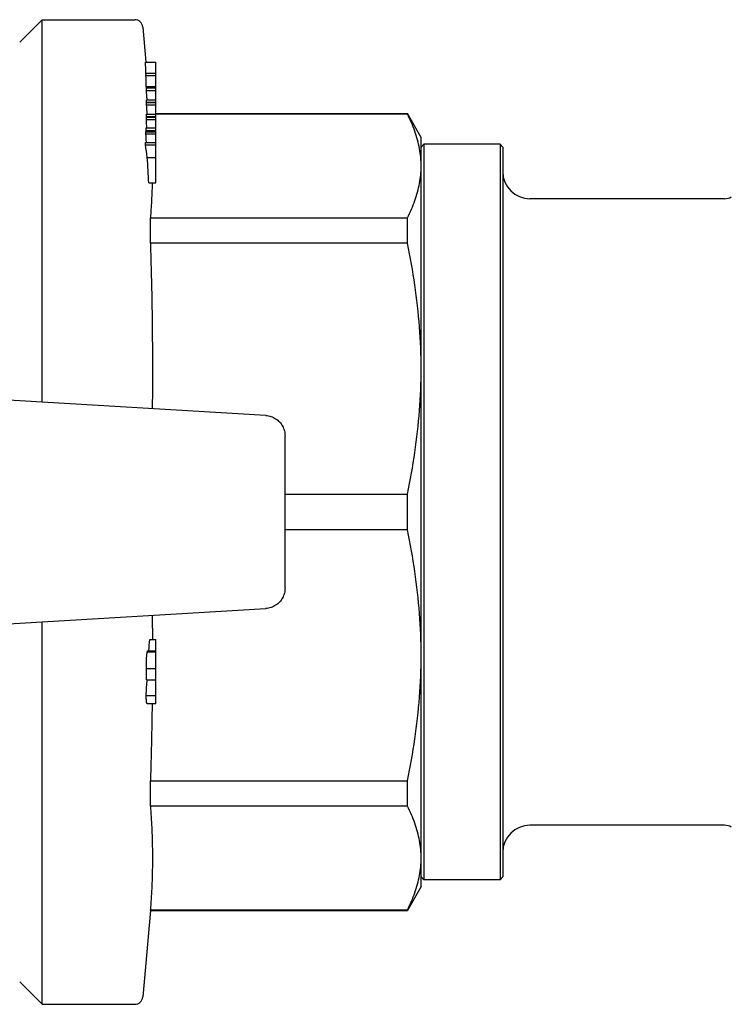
# Model space of a CAD drawing. Header units: millimetres. Extents: x 47 to 3731, y 22 to 390.
# Tile 10 of 11: x 324 to 376, y 318 to 390. Entities that reach past the tile are written whole.
import ezdxf

# ---------------------------------------------------------------- set-up
doc = ezdxf.new("R2010")
doc.units = ezdxf.units.MM
doc.layers.add('DETAIL', color=2, linetype='Continuous')

msp = doc.modelspace()

# ---------------------------------------------------------------- linework, layer by layer
at = {"layer": 'DETAIL'}
for p, q in [((323.684, 388.636), (325.334, 390.286)), ((325.334, 362.201), (325.334, 390.286)), ((325.334, 390.286), (332.134, 390.286)), ((332.732, 389.738), (332.957, 387.167)), ((332.922, 387.167), (333.684, 387.167)), ((333.684, 386.35), (333.684, 387.167)), ((332.96, 386.35), (333.684, 386.35)), ((332.975, 386.196), (332.96, 386.35)), ((332.966, 386.196), (333.684, 386.196)), ((333.684, 386.196), (333.684, 386.35)), ((333.684, 385.379), (333.684, 386.196)), ((332.991, 385.379), (333.684, 385.379)), ((333.001, 385.271), (332.991, 385.379)), ((333.684, 385.271), (333.684, 385.379)), ((332.993, 385.271), (333.684, 385.271)), ((332.996, 385.096), (333.684, 385.096)), ((333.684, 385.096), (333.684, 385.271)), ((333.684, 384.409), (333.684, 385.096)), ((333.004, 384.409), (333.684, 384.409)), ((333.005, 384.226), (333.684, 384.226)), ((333.005, 384.212), (333.684, 384.212)), ((333.005, 384.036), (333.684, 384.036)), ((333.684, 384.226), (333.684, 384.409)), ((333.684, 384.212), (333.684, 384.226)), ((333.684, 384.036), (333.684, 384.212)), ((333.684, 383.349), (333.684, 384.036)), ((332.999, 383.349), (333.684, 383.349)), ((333.684, 383.386), (352.173, 383.386)), ((352.173, 383.356), (333.684, 383.356)), ((333.684, 383.166), (333.684, 383.349)), ((352.173, 383.356), (352.173, 383.386)), ((353.184, 381.636), (352.173, 383.386)), ((332.992, 382.959), (333.684, 382.959)), ((332.995, 383.123), (333.684, 383.123)), ((332.996, 383.166), (333.684, 383.166)), ((333.684, 383.123), (333.684, 383.166)), ((333.684, 382.959), (333.684, 383.123)), ((333.684, 382.34), (333.684, 382.959)), ((332.959, 381.899), (333.684, 381.899)), ((332.965, 382.063), (333.684, 382.063)), ((332.969, 382.161), (333.684, 382.161)), ((332.975, 382.34), (333.684, 382.34)), ((333.684, 382.161), (333.684, 382.34)), ((333.684, 382.063), (333.684, 382.161)), ((333.684, 381.899), (333.684, 382.063)), ((333.684, 381.28), (333.684, 381.899)), ((332.921, 381.101), (333.684, 381.101)), ((332.93, 381.28), (333.684, 381.28)), ((333.684, 381.101), (333.684, 381.28)), ((333.684, 380.172), (333.684, 381.101)), ((353.184, 379.542), (353.184, 381.636)), ((353.184, 380.936), (353.384, 381.136)), ((353.384, 381.136), (353.384, 327.136)), ((358.984, 381.136), (353.384, 381.136)), ((358.984, 381.136), (358.984, 327.136)), ((359.184, 380.936), (358.984, 381.136)), ((359.184, 380.936), (359.184, 327.336)), ((333.063, 380.172), (333.684, 380.172)), ((333.684, 378.296), (333.684, 380.172)), ((353.184, 364.66), (353.184, 379.542)), ((333.17, 378.296), (333.684, 378.296)), ((375.48, 377.136), (361.184, 377.136)), ((333.287, 375.729), (352.173, 375.729)), ((333.287, 373.867), (333.287, 375.729)), ((352.173, 373.867), (352.173, 375.729)), ((352.173, 373.867), (333.287, 373.867)), ((353.184, 343.612), (353.184, 364.66)), ((341.783, 361.219), (318.05, 362.636)), ((343.184, 348.557), (343.184, 359.715)), ((343.184, 355.453), (352.173, 355.453)), ((352.173, 352.819), (352.173, 355.453)), ((352.173, 352.819), (343.184, 352.819)), ((318.05, 345.636), (341.783, 347.052)), ((325.334, 317.986), (325.334, 346.07)), ((333.251, 344.769), (333.684, 344.769)), ((333.684, 343.943), (333.684, 344.769)), ((333.064, 343.861), (333.684, 343.861)), ((333.096, 343.943), (333.684, 343.943)), ((333.684, 343.861), (333.684, 343.943)), ((333.684, 342.642), (333.684, 343.861)), ((353.184, 328.729), (353.184, 343.612)), ((332.992, 342.642), (333.684, 342.642)), ((333.684, 341.821), (333.684, 342.642)), ((332.993, 341.821), (333.684, 341.821)), ((333.684, 340.653), (333.684, 341.821)), ((332.988, 340.653), (333.684, 340.653)), ((333.684, 340.081), (333.684, 340.653)), ((333.041, 340.081), (333.684, 340.081)), ((333.287, 334.405), (352.173, 334.405)), ((333.287, 333.453), (333.287, 334.405)), ((352.173, 332.543), (352.173, 334.405)), ((333.287, 332.543), (333.287, 333.453)), ((352.173, 332.543), (333.287, 332.543)), ((375.48, 331.136), (361.184, 331.136)), ((353.184, 326.636), (353.184, 328.729)), ((353.184, 327.336), (353.384, 327.136)), ((358.984, 327.136), (353.384, 327.136)), ((359.184, 327.336), (358.984, 327.136)), ((353.184, 326.636), (352.173, 324.886)), ((333.287, 324.886), (332.732, 318.533)), ((333.287, 324.915), (352.173, 324.915)), ((333.287, 324.886), (333.287, 324.915)), ((333.287, 324.886), (352.173, 324.886)), ((352.173, 324.886), (352.173, 324.915)), ((323.684, 319.636), (325.334, 317.986)), ((325.334, 317.986), (332.134, 317.986))]:
    msp.add_line(p, q, dxfattribs=at)
at = {"layer": 'DETAIL', "flags": 128}
for points in [[(332.996, 385.096), (332.996, 385.103), (332.996, 385.11), (332.996, 385.118), (332.996, 385.125), (332.996, 385.132), (332.996, 385.14), (332.996, 385.147), (332.995, 385.154), (332.995, 385.162), (332.995, 385.169), (332.995, 385.176), (332.995, 385.184), (332.995, 385.191), (332.995, 385.198), (332.994, 385.205), (332.994, 385.213), (332.994, 385.22), (332.994, 385.227), (332.994, 385.235), (332.994, 385.242), (332.994, 385.249), (332.993, 385.257), (332.993, 385.264), (332.993, 385.271)], [(333.05, 384.409), (333.048, 384.438), (333.045, 384.466), (333.043, 384.495), (333.041, 384.523), (333.039, 384.552), (333.037, 384.581), (333.034, 384.609), (333.032, 384.638), (333.03, 384.666), (333.028, 384.695), (333.025, 384.724), (333.023, 384.752), (333.021, 384.781), (333.019, 384.81), (333.017, 384.838), (333.014, 384.867), (333.012, 384.895), (333.01, 384.924), (333.008, 384.953), (333.005, 384.981), (333.003, 385.01), (333.001, 385.039), (332.999, 385.067), (332.996, 385.096)], [(333.005, 384.226), (333.005, 384.233), (333.005, 384.241), (333.005, 384.249), (333.005, 384.256), (333.005, 384.264), (333.005, 384.271), (333.005, 384.279), (333.005, 384.287), (333.005, 384.294), (333.005, 384.302), (333.005, 384.31), (333.005, 384.317), (333.005, 384.325), (333.005, 384.333), (333.005, 384.34), (333.004, 384.348), (333.004, 384.355), (333.004, 384.363), (333.004, 384.371), (333.004, 384.378), (333.004, 384.386), (333.004, 384.394), (333.004, 384.401), (333.004, 384.409)], [(333.005, 384.036), (333.005, 384.043), (333.005, 384.051), (333.005, 384.058), (333.005, 384.065), (333.005, 384.073), (333.005, 384.08), (333.005, 384.087), (333.005, 384.095), (333.005, 384.102), (333.005, 384.109), (333.005, 384.116), (333.005, 384.124), (333.005, 384.131), (333.005, 384.138), (333.005, 384.146), (333.005, 384.153), (333.005, 384.16), (333.005, 384.168), (333.005, 384.175), (333.005, 384.182), (333.005, 384.19), (333.005, 384.197), (333.005, 384.204), (333.005, 384.212)], [(332.996, 383.166), (332.996, 383.174), (332.996, 383.181), (332.996, 383.189), (332.997, 383.196), (332.997, 383.204), (332.997, 383.212), (332.997, 383.219), (332.997, 383.227), (332.997, 383.235), (332.997, 383.242), (332.998, 383.25), (332.998, 383.258), (332.998, 383.265), (332.998, 383.273), (332.998, 383.28), (332.998, 383.288), (332.998, 383.296), (332.998, 383.303), (332.999, 383.311), (332.999, 383.319), (332.999, 383.326), (332.999, 383.334), (332.999, 383.342), (332.999, 383.349)], [(353.184, 379.542), (353.182, 379.701), (353.176, 379.86), (353.167, 380.019), (353.154, 380.178), (353.138, 380.338), (353.118, 380.497), (353.094, 380.656), (353.067, 380.815), (353.036, 380.975), (353.002, 381.134), (352.965, 381.293), (352.924, 381.453), (352.879, 381.612), (352.831, 381.771), (352.78, 381.93), (352.725, 382.089), (352.667, 382.248), (352.606, 382.407), (352.542, 382.565), (352.474, 382.724), (352.403, 382.882), (352.33, 383.04), (352.253, 383.198), (352.173, 383.356)], [(332.992, 382.959), (332.992, 382.966), (332.992, 382.973), (332.992, 382.979), (332.993, 382.986), (332.993, 382.993), (332.993, 383), (332.993, 383.007), (332.993, 383.014), (332.993, 383.02), (332.993, 383.027), (332.994, 383.034), (332.994, 383.041), (332.994, 383.048), (332.994, 383.055), (332.994, 383.061), (332.994, 383.068), (332.994, 383.075), (332.994, 383.082), (332.995, 383.089), (332.995, 383.096), (332.995, 383.102), (332.995, 383.109), (332.995, 383.116), (332.995, 383.123)], [(332.959, 381.899), (332.959, 381.906), (332.959, 381.913), (332.96, 381.92), (332.96, 381.927), (332.96, 381.933), (332.961, 381.94), (332.961, 381.947), (332.961, 381.954), (332.961, 381.961), (332.962, 381.968), (332.962, 381.974), (332.962, 381.981), (332.962, 381.988), (332.963, 381.995), (332.963, 382.002), (332.963, 382.009), (332.963, 382.015), (332.964, 382.022), (332.964, 382.029), (332.964, 382.036), (332.965, 382.043), (332.965, 382.05), (332.965, 382.056), (332.965, 382.063)], [(332.969, 382.161), (332.969, 382.168), (332.969, 382.176), (332.97, 382.183), (332.97, 382.191), (332.97, 382.198), (332.971, 382.206), (332.971, 382.213), (332.971, 382.221), (332.971, 382.228), (332.972, 382.235), (332.972, 382.243), (332.972, 382.25), (332.972, 382.258), (332.973, 382.265), (332.973, 382.273), (332.973, 382.28), (332.973, 382.288), (332.974, 382.295), (332.974, 382.303), (332.974, 382.31), (332.974, 382.318), (332.975, 382.325), (332.975, 382.332), (332.975, 382.34)], [(332.921, 381.101), (332.921, 381.109), (332.922, 381.116), (332.922, 381.123), (332.923, 381.131), (332.923, 381.138), (332.923, 381.146), (332.924, 381.153), (332.924, 381.161), (332.925, 381.168), (332.925, 381.176), (332.925, 381.183), (332.926, 381.191), (332.926, 381.198), (332.927, 381.206), (332.927, 381.213), (332.927, 381.22), (332.928, 381.228), (332.928, 381.235), (332.929, 381.243), (332.929, 381.25), (332.929, 381.258), (332.93, 381.265), (332.93, 381.273), (332.93, 381.28)], [(352.173, 375.729), (352.253, 375.887), (352.33, 376.045), (352.404, 376.204), (352.474, 376.362), (352.542, 376.521), (352.606, 376.679), (352.667, 376.838), (352.725, 376.997), (352.78, 377.155), (352.831, 377.314), (352.879, 377.473), (352.923, 377.632), (352.965, 377.791), (353.002, 377.95), (353.037, 378.109), (353.067, 378.268), (353.095, 378.427), (353.118, 378.586), (353.138, 378.745), (353.155, 378.905), (353.167, 379.064), (353.176, 379.223), (353.182, 379.383), (353.184, 379.542)], [(333.424, 378.296), (333.421, 378.189), (333.417, 378.082), (333.414, 377.975), (333.41, 377.868), (333.406, 377.761), (333.402, 377.654), (333.398, 377.547), (333.393, 377.44), (333.388, 377.333), (333.383, 377.226), (333.378, 377.119), (333.372, 377.012), (333.366, 376.905), (333.36, 376.798), (333.354, 376.691), (333.347, 376.584), (333.341, 376.478), (333.334, 376.371), (333.326, 376.264), (333.319, 376.157), (333.312, 376.05), (333.304, 375.943), (333.296, 375.836), (333.287, 375.729)], [(333.287, 373.867), (333.302, 373.399), (333.316, 372.932), (333.329, 372.465), (333.342, 371.998), (333.354, 371.53), (333.365, 371.063), (333.375, 370.596), (333.385, 370.129), (333.394, 369.661), (333.402, 369.194), (333.409, 368.727), (333.416, 368.26), (333.422, 367.792), (333.427, 367.325), (333.431, 366.858), (333.434, 366.391), (333.437, 365.923), (333.439, 365.456), (333.44, 364.989), (333.44, 364.522), (333.44, 364.054), (333.438, 363.587), (333.436, 363.12), (333.433, 362.653), (333.429, 362.185), (333.424, 361.718)], [(353.184, 364.66), (353.182, 365.043), (353.176, 365.427), (353.167, 365.811), (353.154, 366.195), (353.138, 366.579), (353.118, 366.963), (353.094, 367.348), (353.067, 367.733), (353.036, 368.117), (353.002, 368.502), (352.965, 368.887), (352.924, 369.271), (352.879, 369.656), (352.831, 370.04), (352.78, 370.424), (352.725, 370.808), (352.667, 371.191), (352.606, 371.575), (352.542, 371.958), (352.474, 372.34), (352.403, 372.723), (352.33, 373.104), (352.253, 373.486), (352.173, 373.867)], [(352.173, 355.453), (352.253, 355.835), (352.33, 356.217), (352.404, 356.599), (352.474, 356.982), (352.542, 357.365), (352.606, 357.747), (352.667, 358.13), (352.725, 358.513), (352.78, 358.897), (352.831, 359.28), (352.879, 359.663), (352.923, 360.047), (352.965, 360.43), (353.002, 360.814), (353.037, 361.198), (353.067, 361.582), (353.095, 361.966), (353.118, 362.351), (353.138, 362.735), (353.155, 363.12), (353.167, 363.505), (353.176, 363.889), (353.182, 364.274), (353.184, 364.66)], [(341.783, 361.219), (341.876, 361.211), (341.969, 361.196), (342.061, 361.176), (342.152, 361.149), (342.241, 361.117), (342.327, 361.08), (342.411, 361.037), (342.493, 360.988), (342.571, 360.935), (342.645, 360.876), (342.715, 360.814), (342.781, 360.746), (342.843, 360.675), (342.9, 360.6), (342.953, 360.522), (343, 360.441), (343.043, 360.356), (343.08, 360.27), (343.111, 360.181), (343.137, 360.09), (343.158, 359.997), (343.172, 359.904), (343.181, 359.81), (343.184, 359.715)], [(353.184, 343.612), (353.182, 343.995), (353.176, 344.379), (353.167, 344.763), (353.154, 345.147), (353.138, 345.531), (353.118, 345.916), (353.094, 346.3), (353.067, 346.685), (353.036, 347.07), (353.002, 347.454), (352.965, 347.839), (352.924, 348.224), (352.879, 348.608), (352.831, 348.992), (352.78, 349.376), (352.725, 349.76), (352.667, 350.144), (352.606, 350.527), (352.542, 350.91), (352.474, 351.293), (352.403, 351.675), (352.33, 352.057), (352.253, 352.438), (352.173, 352.819)], [(343.184, 348.557), (343.181, 348.463), (343.172, 348.369), (343.157, 348.276), (343.137, 348.184), (343.111, 348.093), (343.08, 348.004), (343.043, 347.917), (343.001, 347.832), (342.954, 347.751), (342.901, 347.672), (342.844, 347.597), (342.782, 347.526), (342.716, 347.459), (342.646, 347.396), (342.572, 347.338), (342.494, 347.285), (342.413, 347.236), (342.329, 347.193), (342.243, 347.155), (342.154, 347.123), (342.063, 347.096), (341.971, 347.076), (341.877, 347.061), (341.783, 347.052)], [(333.424, 346.553), (333.424, 346.479), (333.425, 346.405), (333.426, 346.33), (333.427, 346.256), (333.427, 346.182), (333.428, 346.107), (333.429, 346.033), (333.43, 345.958), (333.43, 345.884), (333.431, 345.81), (333.431, 345.735), (333.432, 345.661), (333.433, 345.587), (333.433, 345.512), (333.434, 345.438), (333.434, 345.364), (333.435, 345.289), (333.435, 345.215), (333.435, 345.141), (333.436, 345.066), (333.436, 344.992), (333.437, 344.917), (333.437, 344.843), (333.437, 344.769)], [(332.992, 342.642), (332.992, 342.7), (332.992, 342.758), (332.992, 342.817), (332.993, 342.876), (332.993, 342.937), (332.995, 342.997), (332.996, 343.058), (332.997, 343.12), (332.999, 343.182), (333.002, 343.243), (333.004, 343.305), (333.007, 343.365), (333.01, 343.423), (333.014, 343.48), (333.018, 343.533), (333.023, 343.583), (333.027, 343.63), (333.032, 343.672), (333.037, 343.711), (333.042, 343.747), (333.048, 343.78), (333.053, 343.81), (333.058, 343.836), (333.064, 343.861)], [(333.064, 343.861), (333.065, 343.867), (333.066, 343.873), (333.068, 343.878), (333.069, 343.884), (333.07, 343.889), (333.072, 343.894), (333.073, 343.899), (333.075, 343.904), (333.076, 343.908), (333.077, 343.912), (333.079, 343.916), (333.08, 343.92), (333.082, 343.923), (333.083, 343.927), (333.084, 343.93), (333.086, 343.932), (333.087, 343.934), (333.088, 343.936), (333.09, 343.938), (333.091, 343.94), (333.092, 343.941), (333.094, 343.942), (333.095, 343.942), (333.096, 343.943)], [(352.173, 334.405), (352.253, 334.787), (352.33, 335.169), (352.404, 335.552), (352.474, 335.934), (352.542, 336.317), (352.606, 336.7), (352.667, 337.083), (352.725, 337.466), (352.78, 337.849), (352.831, 338.232), (352.879, 338.616), (352.923, 338.999), (352.965, 339.383), (353.002, 339.767), (353.037, 340.151), (353.067, 340.535), (353.095, 340.919), (353.118, 341.303), (353.138, 341.688), (353.155, 342.072), (353.167, 342.457), (353.176, 342.842), (353.182, 343.227), (353.184, 343.612)], [(332.988, 340.653), (332.988, 340.708), (332.989, 340.764), (332.99, 340.822), (332.991, 340.88), (332.993, 340.939), (332.995, 340.997), (332.997, 341.056), (333, 341.115), (333.003, 341.172), (333.006, 341.229), (333.009, 341.284), (333.013, 341.339), (333.017, 341.391), (333.021, 341.442), (333.025, 341.491), (333.03, 341.537), (333.035, 341.581), (333.039, 341.622), (333.044, 341.661), (333.049, 341.698), (333.054, 341.732), (333.059, 341.763), (333.064, 341.793), (333.069, 341.821)], [(333.041, 340.081), (333.037, 340.081), (333.034, 340.084), (333.03, 340.088), (333.027, 340.095), (333.023, 340.103), (333.02, 340.114), (333.016, 340.127), (333.013, 340.141), (333.01, 340.157), (333.007, 340.176), (333.005, 340.196), (333.002, 340.219), (333, 340.244), (332.998, 340.271), (332.996, 340.3), (332.994, 340.332), (332.992, 340.366), (332.991, 340.402), (332.99, 340.44), (332.989, 340.479), (332.988, 340.521), (332.988, 340.564), (332.988, 340.608), (332.988, 340.653)], [(333.417, 340.081), (333.414, 339.844), (333.411, 339.608), (333.407, 339.371), (333.403, 339.135), (333.399, 338.898), (333.395, 338.662), (333.391, 338.425), (333.386, 338.189), (333.382, 337.952), (333.377, 337.716), (333.371, 337.479), (333.366, 337.243), (333.361, 337.006), (333.355, 336.77), (333.349, 336.533), (333.343, 336.297), (333.337, 336.06), (333.33, 335.824), (333.323, 335.587), (333.317, 335.351), (333.31, 335.114), (333.302, 334.878), (333.295, 334.641), (333.287, 334.405)], [(333.287, 332.543), (333.302, 332.347), (333.316, 332.152), (333.33, 331.956), (333.343, 331.76), (333.354, 331.565), (333.366, 331.369), (333.376, 331.174), (333.386, 330.978), (333.395, 330.783), (333.403, 330.587), (333.41, 330.391), (333.416, 330.196), (333.422, 330), (333.427, 329.805), (333.431, 329.609), (333.435, 329.414), (333.437, 329.218), (333.439, 329.022), (333.44, 328.827), (333.44, 328.631), (333.439, 328.436), (333.438, 328.24), (333.435, 328.045), (333.432, 327.849), (333.428, 327.653), (333.423, 327.458), (333.417, 327.262), (333.411, 327.067), (333.403, 326.871), (333.395, 326.676), (333.386, 326.48), (333.376, 326.284), (333.366, 326.089), (333.355, 325.893), (333.343, 325.698), (333.33, 325.502), (333.317, 325.307), (333.302, 325.111), (333.287, 324.915)], [(353.184, 328.729), (353.182, 328.888), (353.176, 329.047), (353.167, 329.206), (353.154, 329.365), (353.138, 329.524), (353.118, 329.683), (353.094, 329.843), (353.067, 330.002), (353.036, 330.161), (353.002, 330.321), (352.965, 330.48), (352.924, 330.639), (352.879, 330.798), (352.831, 330.958), (352.78, 331.117), (352.725, 331.276), (352.667, 331.435), (352.606, 331.593), (352.542, 331.752), (352.474, 331.911), (352.403, 332.069), (352.33, 332.227), (352.253, 332.385), (352.173, 332.543)], [(352.173, 324.915), (352.253, 325.074), (352.33, 325.232), (352.404, 325.39), (352.474, 325.549), (352.542, 325.707), (352.606, 325.866), (352.667, 326.025), (352.725, 326.183), (352.78, 326.342), (352.831, 326.501), (352.879, 326.66), (352.923, 326.818), (352.965, 326.977), (353.002, 327.136), (353.037, 327.295), (353.067, 327.454), (353.095, 327.614), (353.118, 327.773), (353.138, 327.932), (353.155, 328.091), (353.167, 328.251), (353.176, 328.41), (353.182, 328.57), (353.184, 328.729)]]:
    msp.add_lwpolyline(points, dxfattribs=at)
at = {"layer": 'DETAIL'}
for centre, radius, start, end in [((332.134, 389.686), 0.6, 5, 90), ((361.184, 379.136), 2, 180, 270), ((375.48, 378.136), 1, 270, 300), ((361.184, 329.136), 2, 90, 180), ((375.48, 330.136), 1, 60, 90), ((332.134, 318.586), 0.6, 270, 355)]:
    msp.add_arc(centre, radius, start, end, dxfattribs=at)
for centre, major_axis, ratio, start_param, end_param in [((-63.48, 384.022), (396.487, 0), 0.382915, 0.015331, 0.020716), ((-48.219, 384.111), (381.224, 0), 0.382915, 0.008685, 0.014285), ((-760.018, 340.263), (1095.886, 0), 0.555304, 0.072281, 0.072304), ((-819.696, 301.82), (1155.737, 0), 0.981986, 0.071899, 0.072506), ((-455.831, 333.852), (790.455, 0), 0.967263, 0.06346, 0.064271), ((-1106.581, 322.142), (1443.765, 0), 0.555304, 0.076136, 0.076189), ((-343.828, 343.155), (677.971, 0), 0.967263, 0.058171, 0.059116), ((-1445.299, 308.24), (1783.721, 0), 0.5304, 0.07811, 0.078214), ((-2276.344, 268.601), (2617.872, 0), 0.5304, 0.08044, 0.081111), ((-267.249, 346.844), (601.294, 0), 0.969959, 0.053953, 0.057175), ((-1070.572, 424.578), (1407.798, 0), 0.75491, 6.207239, 6.208019), ((-39.978, 341.67), (372.972, 0), 0.92407, 0.000436, 0.00282)]:
    msp.add_ellipse(centre, major_axis=major_axis, ratio=ratio, start_param=start_param, end_param=end_param, dxfattribs=at)

doc.saveas('drawing.dxf')
